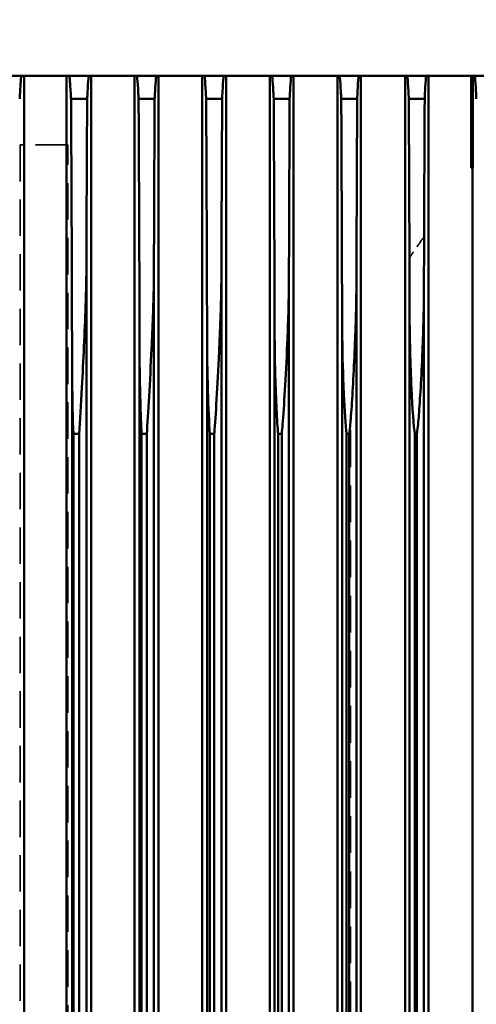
# Model space of a CAD drawing. Header units: millimetres. Extents: x -34725 to 178350, y -13707 to 126150.
# Tile 146 of 256: x 45020 to 45179, y 8985 to 9328. Entities that reach past the tile are written whole.
import ezdxf

# ---------------------------------------------------------------- set-up
doc = ezdxf.new("R2010")
doc.units = ezdxf.units.MM
doc.linetypes.add('DASHED', pattern=[0.75, 0.5, -0.25])
doc.layers.get('Defpoints').update_dxf_attribs({"linetype": 'CONTINUOUS'})
for name, color, linetype, lineweight in [('AM_0', 7, 'CONTINUOUS', 50), ('AM_5', 3, 'CONTINUOUS', 25), ('P-AM_0', 7, 'CONTINUOUS', 50), ('Sichtbar (ISO)', 7, 'CONTINUOUS', 50), ('Verdeckt (ISO)', 7, 'DASHED', 35)]:
    doc.layers.add(name, color=color, linetype=linetype, lineweight=lineweight)
doc.styles.get("Standard").update_dxf_attribs({"font": 'isocp.shx'})
doc.dimstyles.new('AM_ISO', dxfattribs={"dimtxt": 3.5, "dimasz": 2.5, "dimexe": 2, "dimexo": 1, "dimgap": 0.6, "dimtad": 1, "dimdsep": 46, "dimtxsty": 'Standard', "dimcen": 0, "dimclrd": 256, "dimclre": 256, "dimclrt": 2, "dimadec": 0, "dimazin": 2, "dimtp": 0.1, "dimtm": 0.1, "dimtfac": 0.71, "dimtmove": 0, "dimatfit": 3, "dimfxl": 1, "dimtfill": 1, "dimtfillclr": 256, "dimlwd": -1, "dimlwe": -1, "dimarcsym": 0})

# ---------------------------------------------------------------- blocks, each defined once
blk = doc.blocks.new('*D66')
at = {"layer": 'AM_5', "transparency": 16777216}
for p, q in [((42676.9, 5358.19), (42676.9, 9633.73)), ((49596.9, 4508.19), (49596.9, 9633.73)), ((43051.9, 9333.73), (49221.9, 9333.73))]:
    blk.add_line(p, q, dxfattribs=at)
for points in [[(43051.9, 9396.23), (43051.9, 9271.23), (42676.9, 9333.73)], [(49221.9, 9396.23), (49221.9, 9271.23), (49596.9, 9333.73)]]:
    blk.add_solid(points, dxfattribs=at)
at = {"layer": 'Defpoints', "color": 0, "transparency": 16777216}
for p in [(49596.9, 9333.73), (42676.9, 5208.19), (49596.9, 4358.19)]:
    blk.add_point(p, dxfattribs=at)
at = {"layer": 'AM_5', "color": 2, "transparency": 16777216, "insert": (47122.13, 9817.38), "char_height": 525, "attachment_point": 5, "bg_fill": 3, "box_fill_scale": 1.1, "bg_fill_color": 256, "bg_fill_true_color": 13158600, "bg_fill_transparency": 0}
blk.add_mtext('6920', dxfattribs=at)
blk = doc.blocks.new('A$C5cacc3fa')
at = {"layer": 'Sichtbar (ISO)'}
for p, q in [((-416.33, -2718.79), (-416.33, -2018.79)), ((-1443.33, -2185.07), (-416.33, -2185.07)), ((-416.33, -2199.9), (-1443.33, -2199.9)), ((-1342.23, -2201.79), (-514.43, -2201.79)), ((-424.33, -2201.43), (-424.33, -2207.05)), ((-1315.83, -2202.25), (-540.83, -2202.25)), ((-1315.83, -2204.29), (-540.83, -2204.29)), ((-540.83, -2202.25), (-540.83, -2204.29)), ((-1443.33, -2208.49), (-416.33, -2208.49)), ((-1375.02, -2206.79), (-481.64, -2206.79)), ((-416.33, -2223.5), (-1443.33, -2223.5)), ((-1346.54, -2225.29), (-510.12, -2225.29)), ((-1315.83, -2225.98), (-540.83, -2225.98)), ((-540.83, -2225.98), (-540.83, -2227.79)), ((-424.33, -2224.95), (-424.33, -2230.54)), ((-1315.83, -2227.79), (-540.83, -2227.79)), ((-1443.33, -2231.93), (-416.33, -2231.93)), ((-1374.01, -2230.29), (-482.65, -2230.29)), ((-416.33, -2247.07), (-1443.33, -2247.07)), ((-1350.33, -2248.79), (-506.32, -2248.79)), ((-1315.83, -2249.74), (-540.83, -2249.74)), ((-540.83, -2249.74), (-540.83, -2251.29)), ((-424.33, -2248.47), (-424.33, -2254.04)), ((-1315.83, -2251.29), (-540.83, -2251.29)), ((-1443.33, -2255.39), (-416.33, -2255.39)), ((-1372.82, -2253.79), (-483.84, -2253.79)), ((-416.33, -2270.63), (-1443.33, -2270.63)), ((-1353.71, -2272.29), (-502.95, -2272.29)), ((-1315.83, -2273.52), (-540.83, -2273.52)), ((-540.83, -2273.52), (-540.83, -2274.79)), ((-424.33, -2271.98), (-424.33, -2277.54)), ((-1371.45, -2277.29), (-485.21, -2277.29)), ((-1315.83, -2274.79), (-540.83, -2274.79)), ((-1443.33, -2278.86), (-416.33, -2278.86)), ((-416.33, -2294.17), (-1443.33, -2294.17)), ((-1356.75, -2295.79), (-499.91, -2295.79)), ((-1315.83, -2297.32), (-540.83, -2297.32)), ((-540.83, -2297.32), (-540.83, -2298.29)), ((-424.33, -2295.5), (-424.33, -2301.04)), ((-1369.92, -2300.79), (-486.74, -2300.79)), ((-1315.83, -2298.29), (-540.83, -2298.29)), ((-1443.33, -2302.34), (-416.33, -2302.34)), ((-416.33, -2317.7), (-1443.33, -2317.7)), ((-1359.5, -2319.29), (-497.16, -2319.29)), ((-1315.83, -2321.14), (-540.83, -2321.14)), ((-1315.83, -2321.79), (-540.83, -2321.79)), ((-540.83, -2321.14), (-540.83, -2321.79)), ((-424.33, -2319.01), (-424.33, -2324.54)), ((-1368.22, -2324.29), (-488.44, -2324.29)), ((-1443.33, -2325.83), (-416.33, -2325.83)), ((-448.33, -2341.23), (-1408.33, -2341.23)), ((-448.33, -2340.78), (-416.33, -2340.78)), ((-448.33, -2340.78), (-448.33, -2341.29)), ((-416.33, -2341.29), (-448.33, -2341.29))]:
    blk.add_line(p, q, dxfattribs=at)
for centre, major_axis, ratio, start_param, end_param in [((-565.09, -2333.01), (953.29, -0.1), 0.033919, 1.422598, 1.488511), ((-566.75, -2287.01), (952.61, 0.04), 0.033981, 4.785505, 4.862456), ((-567.72, -2358.57), (987.41, -0.01), 0.034831, 1.425066, 1.490421)]:
    blk.add_ellipse(centre, major_axis=major_axis, ratio=ratio, start_param=start_param, end_param=end_param, dxfattribs=at)
for points, knots in [([(-416.33, -2184.12), (-416.66, -2184.09), (-417.02, -2184.05), (-418.61, -2183.9), (-420.24, -2183.78), (-422.87, -2183.63), (-423.59, -2183.59), (-424.33, -2183.56)], [26.667656, 26.667656, 26.667656, 26.667656, 26.979238, 26.979238, 28.015576, 28.015576, 28.372814, 28.372814, 28.372814, 28.372814]), ([(-540.83, -2202.25), (-535.53, -2202.06), (-528.98, -2201.9), (-519.45, -2201.8), (-516.95, -2201.79), (-514.43, -2201.79)], [-2.2545653, -2.2545653, -2.2545653, -2.2545653, -2.0499019, -2.0499019, -1.977756, -1.977756, -1.977756, -1.977756]), ([(-514.43, -2201.79), (-503.43, -2201.77), (-492.32, -2201.73), (-462.32, -2201.63), (-443.31, -2201.54), (-424.33, -2201.43)], [204.338308, 204.338308, 204.338308, 204.338308, 207.494249, 207.494249, 212.811399, 212.811399, 212.811399, 212.811399]), ([(-424.33, -2201.43), (-423.6, -2201.39), (-422.9, -2201.35), (-420.27, -2201.2), (-418.64, -2201.08), (-417.03, -2200.93), (-416.67, -2200.89), (-416.33, -2200.86)], [4.342403, 4.342403, 4.342403, 4.342403, 4.69547, 4.69547, 5.737113, 5.737113, 6.057256, 6.057256, 6.057256, 6.057256]), ([(-481.64, -2206.79), (-486.05, -2206.79), (-491.06, -2206.68), (-505.65, -2206.19), (-515.31, -2205.71), (-530.68, -2204.88), (-536.23, -2204.57), (-540.83, -2204.29)], [-1.1835537, -1.1835537, -1.1835537, -1.1835537, -0.9680326, -0.9680326, -0.5990252, -0.5990252, -0.3632833, -0.3632833, -0.3632833, -0.3632833]), ([(-424.33, -2207.05), (-425, -2207.04), (-425.67, -2207.04), (-442.43, -2206.95), (-458.51, -2206.87), (-476.87, -2206.81), (-479.25, -2206.8), (-481.64, -2206.79)], [56.34392, 56.34392, 56.34392, 56.34392, 56.531301, 56.531301, 61.043943, 61.043943, 61.719161, 61.719161, 61.719161, 61.719161]), ([(-416.33, -2207.59), (-416.62, -2207.56), (-416.92, -2207.53), (-418.45, -2207.39), (-420.07, -2207.28), (-422.74, -2207.13), (-423.52, -2207.09), (-424.33, -2207.05)], [25.78177, 25.78177, 25.78177, 25.78177, 26.042783, 26.042783, 27.046653, 27.046653, 27.428696, 27.428696, 27.428696, 27.428696]), ([(-540.83, -2225.98), (-539.18, -2225.9), (-537.38, -2225.82), (-531.58, -2225.61), (-527.49, -2225.5), (-519.08, -2225.34), (-514.61, -2225.29), (-510.12, -2225.29)], [-2.6298129, -2.6298129, -2.6298129, -2.6298129, -2.5573811, -2.5573811, -2.405307, -2.405307, -2.2426382, -2.2426382, -2.2426382, -2.2426382]), ([(-510.12, -2225.29), (-498.67, -2225.26), (-487.11, -2225.23), (-459.69, -2225.13), (-443.78, -2225.06), (-426.68, -2224.96), (-425.51, -2224.96), (-424.33, -2224.95)], [214.230107, 214.230107, 214.230107, 214.230107, 217.514175, 217.514175, 221.977769, 221.977769, 222.307855, 222.307855, 222.307855, 222.307855]), ([(-424.33, -2224.95), (-423.53, -2224.91), (-422.76, -2224.87), (-420.09, -2224.72), (-418.48, -2224.6), (-416.94, -2224.46), (-416.63, -2224.43), (-416.33, -2224.4)], [4.298208, 4.298208, 4.298208, 4.298208, 4.676387, 4.676387, 5.685424, 5.685424, 5.95428, 5.95428, 5.95428, 5.95428]), ([(-482.65, -2230.29), (-484.81, -2230.29), (-487.02, -2230.27), (-496.27, -2230.1), (-503.79, -2229.81), (-522.89, -2228.92), (-533.91, -2228.28), (-540.83, -2227.79)], [-1.3020644, -1.3020644, -1.3020644, -1.3020644, -1.1988602, -1.1988602, -0.8653163, -0.8653163, -0.3285595, -0.3285595, -0.3285595, -0.3285595]), ([(-424.33, -2230.54), (-439.23, -2230.46), (-454.12, -2230.39), (-473.5, -2230.32), (-478.08, -2230.3), (-482.65, -2230.29)], [59.151582, 59.151582, 59.151582, 59.151582, 63.335936, 63.335936, 64.63375, 64.63375, 64.63375, 64.63375]), ([(-416.33, -2231.07), (-416.59, -2231.04), (-416.85, -2231.02), (-418.33, -2230.89), (-419.93, -2230.77), (-422.63, -2230.63), (-423.46, -2230.58), (-424.33, -2230.54)], [25.145858, 25.145858, 25.145858, 25.145858, 25.369834, 25.369834, 26.348598, 26.348598, 26.749001, 26.749001, 26.749001, 26.749001]), ([(-540.83, -2249.74), (-537.1, -2249.49), (-531.77, -2249.26), (-519.46, -2248.9), (-512.8, -2248.79), (-506.32, -2248.79)], [-2.4481869, -2.4481869, -2.4481869, -2.4481869, -2.2479881, -2.2479881, -2.0306949, -2.0306949, -2.0306949, -2.0306949]), ([(-506.32, -2248.79), (-494.33, -2248.76), (-482.22, -2248.73), (-454.88, -2248.62), (-439.61, -2248.55), (-424.33, -2248.47)], [223.043625, 223.043625, 223.043625, 223.043625, 226.485386, 226.485386, 230.774976, 230.774976, 230.774976, 230.774976]), ([(-424.33, -2248.47), (-423.47, -2248.43), (-422.65, -2248.39), (-419.96, -2248.24), (-418.36, -2248.13), (-416.87, -2247.99), (-416.59, -2247.97), (-416.33, -2247.94)], [4.264414, 4.264414, 4.264414, 4.264414, 4.661448, 4.661448, 5.64489, 5.64489, 5.875638, 5.875638, 5.875638, 5.875638]), ([(-483.84, -2253.79), (-485.62, -2253.79), (-487.52, -2253.77), (-497.02, -2253.63), (-504.86, -2253.33), (-524.24, -2252.43), (-534.74, -2251.79), (-540.59, -2251.31), (-540.71, -2251.3), (-540.83, -2251.29)], [-1.0813817, -1.0813817, -1.0813817, -1.0813817, -0.9997843, -0.9997843, -0.6966903, -0.6966903, -0.2151599, -0.2151599, -0.2049795, -0.2049795, -0.2049795, -0.2049795]), ([(-424.33, -2254.04), (-437.44, -2253.97), (-450.53, -2253.91), (-470.34, -2253.83), (-477.1, -2253.81), (-483.84, -2253.79)], [61.621258, 61.621258, 61.621258, 61.621258, 65.30761, 65.30761, 67.227725, 67.227725, 67.227725, 67.227725]), ([(-416.33, -2254.55), (-416.56, -2254.53), (-416.8, -2254.51), (-418.24, -2254.38), (-419.83, -2254.27), (-422.54, -2254.12), (-423.42, -2254.08), (-424.33, -2254.04)], [24.683972, 24.683972, 24.683972, 24.683972, 24.880723, 24.880723, 25.840265, 25.840265, 26.254281, 26.254281, 26.254281, 26.254281]), ([(-540.83, -2273.52), (-536.62, -2273.14), (-528.91, -2272.78), (-514.75, -2272.38), (-508.77, -2272.29), (-502.95, -2272.29)], [-2.4903788, -2.4903788, -2.4903788, -2.4903788, -2.2845282, -2.2845282, -2.1406806, -2.1406806, -2.1406806, -2.1406806]), ([(-502.95, -2272.29), (-490.32, -2272.26), (-477.58, -2272.22), (-451.35, -2272.12), (-437.85, -2272.06), (-424.33, -2271.98)], [230.88052, 230.88052, 230.88052, 230.88052, 234.503752, 234.503752, 238.304136, 238.304136, 238.304136, 238.304136]), ([(-424.33, -2271.98), (-423.43, -2271.94), (-422.56, -2271.9), (-419.85, -2271.75), (-418.26, -2271.64), (-416.81, -2271.52), (-416.57, -2271.49), (-416.33, -2271.47)], [4.238652, 4.238652, 4.238652, 4.238652, 4.649874, 4.649874, 5.613404, 5.613404, 5.815724, 5.815724, 5.815724, 5.815724]), ([(-485.21, -2277.29), (-486.11, -2277.29), (-487.01, -2277.29), (-495.02, -2277.23), (-502.48, -2276.99), (-521.2, -2276.2), (-531.47, -2275.58), (-538.57, -2275), (-539.74, -2274.9), (-540.83, -2274.79)], [-1.340288, -1.340288, -1.340288, -1.340288, -1.290896, -1.290896, -0.894837, -0.894837, -0.246058, -0.246058, -0.145106, -0.145106, -0.145106, -0.145106]), ([(-424.33, -2277.54), (-435.69, -2277.48), (-447.04, -2277.43), (-467.33, -2277.35), (-476.29, -2277.32), (-485.21, -2277.29)], [63.741849, 63.741849, 63.741849, 63.741849, 66.94343, 66.94343, 69.489491, 69.489491, 69.489491, 69.489491]), ([(-416.33, -2278.04), (-416.54, -2278.02), (-416.76, -2278), (-418.17, -2277.88), (-419.75, -2277.77), (-422.48, -2277.63), (-423.39, -2277.58), (-424.33, -2277.54)], [24.352173, 24.352173, 24.352173, 24.352173, 24.529234, 24.529234, 25.474437, 25.474437, 25.89837, 25.89837, 25.89837, 25.89837]), ([(-540.83, -2297.32), (-538.05, -2296.96), (-532.55, -2296.65), (-524.52, -2296.29), (-522.02, -2296.2), (-512.96, -2295.91), (-506.24, -2295.79), (-499.91, -2295.79)], [-3.5561768, -3.5561768, -3.5561768, -3.5561768, -3.260169, -3.260169, -3.1220198, -3.1220198, -2.7380146, -2.7380146, -2.7380146, -2.7380146]), ([(-499.91, -2295.79), (-486.59, -2295.76), (-473.15, -2295.71), (-447.91, -2295.61), (-436.13, -2295.56), (-424.33, -2295.5)], [237.697127, 237.697127, 237.697127, 237.697127, 241.52257, 241.52257, 244.844804, 244.844804, 244.844804, 244.844804]), ([(-424.33, -2295.5), (-423.4, -2295.46), (-422.5, -2295.41), (-419.77, -2295.27), (-418.18, -2295.16), (-416.77, -2295.04), (-416.54, -2295.02), (-416.33, -2294.99)], [4.219362, 4.219362, 4.219362, 4.219362, 4.641111, 4.641111, 5.589496, 5.589496, 5.770881, 5.770881, 5.770881, 5.770881]), ([(-486.74, -2300.79), (-487.76, -2300.79), (-488.82, -2300.79), (-498, -2300.71), (-506.26, -2300.43), (-522.67, -2299.69), (-530.34, -2299.23), (-537.24, -2298.68), (-539.36, -2298.49), (-540.83, -2298.29)], [-1.0136389, -1.0136389, -1.0136389, -1.0136389, -0.9658026, -0.9658026, -0.6113718, -0.6113718, -0.2037876, -0.2037876, -0.0771432, -0.0771432, -0.0771432, -0.0771432]), ([(-416.33, -2301.54), (-416.53, -2301.52), (-416.73, -2301.5), (-418.12, -2301.38), (-419.7, -2301.27), (-422.44, -2301.13), (-423.37, -2301.08), (-424.33, -2301.04)], [24.123832, 24.123832, 24.123832, 24.123832, 24.28729, 24.28729, 25.222363, 25.222363, 25.653184, 25.653184, 25.653184, 25.653184]), ([(-424.33, -2319.01), (-423.37, -2318.97), (-422.45, -2318.92), (-419.71, -2318.78), (-418.13, -2318.67), (-416.73, -2318.55), (-416.53, -2318.53), (-416.33, -2318.51)], [-25.7086, -25.7086, -25.7086, -25.7086, -25.27934, -25.27934, -24.341959, -24.341959, -24.175425, -24.175425, -24.175425, -24.175425]), ([(-540.83, -2321.14), (-540.83, -2321.14), (-540.82, -2321.14), (-538.54, -2320.68), (-531.85, -2320.26), (-516.51, -2319.56), (-507.24, -2319.32), (-498.37, -2319.29), (-497.76, -2319.29), (-497.16, -2319.29)], [-3.3160254, -3.3160254, -3.3160254, -3.3160254, -3.3156354, -3.3156354, -2.9564866, -2.9564866, -2.4990963, -2.4990963, -2.464881, -2.464881, -2.464881, -2.464881]), ([(-488.44, -2324.29), (-488.56, -2324.29), (-488.68, -2324.29), (-496.6, -2324.28), (-504.58, -2324.05), (-521.3, -2323.38), (-529.12, -2322.92), (-536.25, -2322.36), (-538.91, -2322.12), (-540.54, -2321.85), (-540.69, -2321.82), (-540.83, -2321.79)], [-0.9232096, -0.9232096, -0.9232096, -0.9232096, -0.9184314, -0.9184314, -0.6071296, -0.6071296, -0.2118325, -0.2118325, -0.0586046, -0.0586046, -0.0434832, -0.0434832, -0.0434832, -0.0434832]), ([(-416.33, -2325.03), (-416.52, -2325.02), (-416.71, -2325), (-418.09, -2324.88), (-419.66, -2324.78), (-422.41, -2324.63), (-423.35, -2324.59), (-424.33, -2324.54)], [23.982694, 23.982694, 23.982694, 23.982694, 24.137725, 24.137725, 25.066427, 25.066427, 25.501532, 25.501532, 25.501532, 25.501532]), ([(-424.33, -2342.52), (-423.36, -2342.48), (-422.42, -2342.43), (-419.67, -2342.29), (-418.1, -2342.18), (-416.71, -2342.06), (-416.52, -2342.05), (-416.33, -2342.03)], [4.196418, 4.196418, 4.196418, 4.196418, 4.630586, 4.630586, 5.560686, 5.560686, 5.717556, 5.717556, 5.717556, 5.717556])]:
    blk.add_open_spline(points, degree=3, knots=knots, dxfattribs=at)
at = {"layer": 'Verdeckt (ISO)', "ltscale": 25.340425}
blk.add_line((-440.33, -2183.73), (-1435.52, -2183.73), dxfattribs=at)
at = {"layer": 'Verdeckt (ISO)', "ltscale": 22.917347}
blk.add_line((-440.33, -2185.07), (-440.33, -2183.73), dxfattribs=at)
at = {"layer": 'Verdeckt (ISO)', "ltscale": 21.709454}
blk.add_line((-440.33, -2199.9), (-440.33, -2185.07), dxfattribs=at)
at = {"layer": 'Verdeckt (ISO)', "ltscale": 25.411861}
blk.add_line((-1438.33, -2200.29), (-440.33, -2200.29), dxfattribs=at)
at = {"layer": 'Verdeckt (ISO)', "ltscale": 10.590502}
blk.add_line((-440.33, -2200.29), (-440.33, -2199.9), dxfattribs=at)
at = {"layer": 'Verdeckt (ISO)', "ltscale": 25.567627}
blk.add_line((-1319.41, -2298.67), (-537.25, -2298.67), dxfattribs=at)
at = {"layer": 'Verdeckt (ISO)', "ltscale": 25.333752}
blk.add_line((-540.83, -2298.14), (-1315.83, -2298.14), dxfattribs=at)
at = {"layer": 'Verdeckt (ISO)', "ltscale": 8.49521e-05}
blk.add_line((-486.74, -2300.79), (-486.74, -2300.79), dxfattribs=at)
at = {"layer": 'Verdeckt (ISO)', "ltscale": 25.537899}
blk.add_line((-479.64, -2319.24), (-1377.02, -2319.24), dxfattribs=at)
at = {"layer": 'Verdeckt (ISO)', "ltscale": 25.356094}
blk.add_line((-1384.31, -2324.34), (-472.35, -2324.34), dxfattribs=at)
at = {"layer": 'Verdeckt (ISO)', "ltscale": 0.0003481}
blk.add_line((-488.44, -2324.29), (-488.44, -2324.29), dxfattribs=at)
at = {"layer": 'Verdeckt (ISO)', "ltscale": 26.950768}
blk.add_ellipse((-563.22, -2287.99), major_axis=(937.78, 0.16), ratio=0.033474, start_param=4.801626, end_param=4.861036, dxfattribs=at)
at = {"layer": 'Verdeckt (ISO)', "ltscale": 3.443884}
blk.add_open_spline([(-537.25, -2298.67), (-538.44, -2298.48), (-539.64, -2298.31), (-540.83, -2298.14)], degree=3, dxfattribs=at)
at = {"layer": 'Verdeckt (ISO)', "ltscale": 8.47381}
blk.add_open_spline([(-472.35, -2324.34), (-473.89, -2323.16), (-475.5, -2322), (-477.98, -2320.32), (-478.81, -2319.77), (-479.64, -2319.24)], degree=3, knots=[5.015369, 5.015369, 5.015369, 5.015369, 5.58134, 5.58134, 5.8558627, 5.8558627, 5.8558627, 5.8558627], dxfattribs=at)
at = {"layer": 'Verdeckt (ISO)', "ltscale": 23.405418}
blk.add_open_spline([(-472.35, -2324.34), (-464.33, -2324.37), (-456.29, -2324.4), (-440.27, -2324.47), (-432.31, -2324.5), (-424.33, -2324.54)], degree=3, knots=[252.378437, 252.378437, 252.378437, 252.378437, 254.668623, 254.668623, 256.924486, 256.924486, 256.924486, 256.924486], dxfattribs=at)
blk = doc.blocks.new('PP_DRIVE DETAIL TOP VIEW_klein_1')
at = {"layer": 'AM_0', "xscale": -1}
blk.add_blockref('A$C5cacc3fa', (-3251.33, -1161.21), dxfattribs=at)

msp = doc.modelspace()

# ---------------------------------------------------------------- dimensions: what is measured, and where the dimension line sits
at = {"layer": 'AM_5'}
dim = msp.add_linear_dim(base=(49596.896, 9333.725), p1=(42676.896, 5208.188), p2=(49596.896, 4358.188), dimstyle='AM_ISO', override={"dimscale": 150, "dimtmove": 2}, dxfattribs=at)
dim.commit()
dim.dimension.update_dxf_attribs({"geometry": '*D66', "text_midpoint": (47122.13, 9817.383), "dimtype": 160})

# ---------------------------------------------------------------- next in the draw order: block references
at = {"layer": 'P-AM_0', "xscale": -1, "rotation": 90}
msp.add_blockref('PP_DRIVE DETAIL TOP VIEW_klein_1', (41675.64, 6473.188), dxfattribs=at)

doc.saveas('drawing.dxf')
